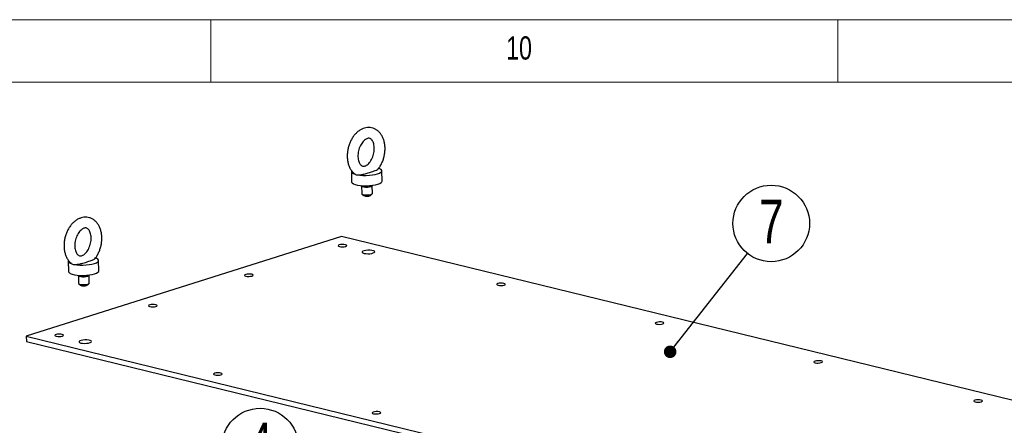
# Model space of a CAD drawing. Header units: millimetres. Extents: x 5 to 595, y 5 to 415.
# Tile 60 of 68: x 432 to 510, y 383 to 415. Entities that reach past the tile are written whole.
import ezdxf

# ---------------------------------------------------------------- set-up
doc = ezdxf.new("R2010")
doc.units = ezdxf.units.MM
doc.layers.add('NOTES', color=6, linetype='Continuous')
doc.layers.add('TRAIT-FORT', color=4, linetype='Continuous', lineweight=25)
doc.styles.add('SLDTEXTSTYLE0', font='TXT', dxfattribs={"width": 0.75})
doc.dimstyles.new('SLDDIMSTYLE2', dxfattribs={"dimtxt": 0.18, "dimasz": 1, "dimexe": 0, "dimexo": 0.0625, "dimgap": 0, "dimtad": 0, "dimtih": 1, "dimtoh": 1, "dimdec": 0, "dimrnd": 1e-09, "dimzin": 0, "dimdsep": 46, "dimtxsty": 'Standard', "dimblk1": 'DOT', "dimblk2": 'DOT', "dimsah": 1, "dimcen": 0.09, "dimadec": 0, "dimazin": 0, "dimtfac": 1, "dimtdec": 0, "dimtofl": 0, "dimtmove": 0, "dimatfit": 3, "dimldrblk": 'DOT', "dimfxl": 0, "dimfrac": 2, "dimtolj": 1, "dimtzin": 0, "dimarcsym": 0})

# ---------------------------------------------------------------- blocks, each defined once
blk = doc.blocks.new('SW_NOTE_6')
at = {"layer": 'NOTES', "color": 0}
blk.add_circle((1.889, 2.401), 3.055, dxfattribs=at)
at = {"layer": 'NOTES', "color": 0, "insert": (1.894, 4.307), "char_height": 3.5, "attachment_point": 2, "style": 'SLDTEXTSTYLE0'}
blk.add_mtext('7', dxfattribs=at)
blk = doc.blocks.new('_Dot')
at = {"color": 0, "linetype": 'ByBlock', "lineweight": -2}
blk.add_line((-0.5, 0), (-1, 0), dxfattribs=at)
at = {"color": 0, "linetype": 'ByBlock', "const_width": 0.5}
blk.add_lwpolyline([(-0.25, 0, 1), (0.25, 0, 1)], format="xyb", close=True, dxfattribs=at)
blk = doc.blocks.new('SW_NOTE_12')
at = {"layer": 'NOTES', "color": 0}
blk.add_circle((-1.842, 2.437), 3.055, dxfattribs=at)
at = {"layer": 'NOTES', "color": 0, "insert": (-1.837, 4.343), "char_height": 3.5, "attachment_point": 2, "style": 'SLDTEXTSTYLE0'}
blk.add_mtext('4', dxfattribs=at)

msp = doc.modelspace()

# ---------------------------------------------------------------- linework, layer by layer
at = {"color": 7, "linetype": 'Continuous', "lineweight": 18}
for p, q in [((589, 415), (5, 415)), ((447, 410), (447, 415)), ((497, 415), (497, 410)), ((584, 410), (10, 410))]:
    msp.add_line(p, q, dxfattribs=at)
at = {"layer": 'TRAIT-FORT', "color": 4, "linetype": 'Continuous', "lineweight": 25}
for p, q in [((460.6483, 402.112), (460.6296, 402.9346)), ((458.2016, 402.8794), (458.2203, 402.0568)), ((459.0139, 401.7182), (459.0277, 401.1149)), ((459.0331, 401.7549), (459.0318, 401.7536)), ((459.8514, 401.7723), (459.8501, 401.7734)), ((459.8846, 401.1344), (459.8709, 401.7377)), ((459.0471, 401.0803), (459.1866, 400.958)), ((459.733, 400.9704), (459.8667, 401.099)), ((457.4173, 397.6957), (432.2741, 389.7289)), ((548.7703, 375.3588), (457.4173, 397.6957)), ((435.612, 395.7217), (435.6307, 394.8991)), ((438.0586, 394.9543), (438.0399, 395.7769)), ((436.4243, 394.5605), (436.438, 393.9573)), ((436.4434, 394.5972), (436.4422, 394.596)), ((437.0998, 394.5917), (437.1281, 394.6018)), ((437.2618, 394.6146), (437.2605, 394.6158)), ((437.295, 393.9768), (437.2812, 394.58)), ((436.4575, 393.9227), (436.5969, 393.8003)), ((437.1434, 393.8128), (437.2771, 393.9413)), ((432.2741, 389.7289), (523.6271, 367.392)), ((432.2741, 389.7289), (432.2834, 389.3176)), ((432.2834, 389.3176), (523.6364, 366.9807))]:
    msp.add_line(p, q, dxfattribs=at)
at = {"layer": 'TRAIT-FORT', "color": 4, "linetype": 'Continuous', "lineweight": 25, "flags": 128}
for points in [[(458.2176, 402.9369), (458.2116, 402.9253), (458.2056, 402.8539), (458.2528, 402.7848), (458.3511, 402.7211), (458.4961, 402.6656)], [(458.6739, 402.6221), (458.8905, 402.5892), (459.1301, 402.5703), (459.3824, 402.5662), (459.636, 402.577), (459.88, 402.6024), (460.1036, 402.6411), (460.297, 402.6915), (460.4516, 402.7514), (460.5608, 402.8181), (460.6196, 402.8887), (460.6255, 402.9601), (460.5783, 403.0292), (460.4801, 403.0929), (460.335, 403.1484)], [(458.2203, 402.0568), (458.2241, 402.032), (458.2706, 401.9631), (458.368, 401.8994), (458.5119, 401.8438), (458.6962, 401.7988), (458.9127, 401.7662), (459.152, 401.7476), (459.4036, 401.7436), (459.6566, 401.7546), (459.8999, 401.7799), (460.1228, 401.8186), (460.3157, 401.8689)], [(459.8514, 401.7723), (459.8531, 401.7707), (459.8701, 401.7297), (459.8355, 401.6884), (459.7535, 401.6519), (459.6339, 401.6245), (459.4913, 401.6096), (459.3428, 401.609), (459.2062, 401.6228), (459.0982, 401.6492), (459.0317, 401.6851), (459.0147, 401.7262), (459.0318, 401.7536)], [(460.3157, 401.8689), (460.47, 401.9286), (460.579, 401.9951), (460.638, 402.0655), (460.6483, 402.112)], [(459.0277, 401.1149), (459.0454, 401.0819), (459.1119, 401.0459), (459.22, 401.0195), (459.3565, 401.0058), (459.505, 401.0064), (459.6477, 401.0213), (459.7672, 401.0486), (459.8492, 401.0851), (459.8838, 401.1264), (459.8846, 401.1344)], [(457.2528, 396.8869), (457.3659, 396.8693), (457.4978, 396.8657), (457.6282, 396.8767), (457.7373, 396.9007), (457.8086, 396.9339), (457.8311, 396.9713), (457.8015, 397.0073), (457.7242, 397.0362), (457.611, 397.0538), (457.4792, 397.0574), (457.3488, 397.0463), (457.2396, 397.0224), (457.1683, 396.9892), (457.1458, 396.9518), (457.1755, 396.9158), (457.2528, 396.8869)], [(436.0842, 395.4644), (436.3009, 395.4316), (436.5405, 395.4126), (436.7927, 395.4085), (437.0464, 395.4194), (437.2904, 395.4447), (437.514, 395.4834), (437.7074, 395.5338), (437.862, 395.5937), (437.9711, 395.6604), (438.03, 395.731), (438.0359, 395.8024), (437.9887, 395.8715), (437.8904, 395.9352), (437.7454, 395.9908)], [(459.2186, 396.3455), (459.355, 396.3226), (459.514, 396.314), (459.6781, 396.3206), (459.8298, 396.3417), (459.9524, 396.375), (460.0328, 396.417), (460.0622, 396.463), (460.0374, 396.508), (459.9611, 396.5473), (459.8417, 396.5765), (459.6919, 396.5925), (459.5281, 396.5935), (459.3681, 396.5795), (459.229, 396.5519), (459.1261, 396.5138), (459.0705, 396.4692), (459.0681, 396.423), (459.1194, 396.3803), (459.2186, 396.3455)], [(435.6289, 395.7809), (435.622, 395.7677), (435.616, 395.6962), (435.6632, 395.6272), (435.7615, 395.5634), (435.9065, 395.5079)], [(435.6307, 394.8991), (435.6345, 394.8744), (435.681, 394.8054), (435.7783, 394.7417), (435.9223, 394.6862), (436.1065, 394.6411), (436.3231, 394.6086), (436.5624, 394.5899), (436.814, 394.5859), (437.067, 394.5969), (437.3103, 394.6223), (437.5332, 394.6609), (437.7261, 394.7112), (437.8804, 394.7709), (437.9894, 394.8374), (438.0484, 394.9079), (438.0586, 394.9543)], [(437.1639, 394.4942), (437.0443, 394.4669), (436.9017, 394.452), (436.7531, 394.4514), (436.6166, 394.4651), (436.5086, 394.4915), (436.4421, 394.5274), (436.4251, 394.5685), (436.4422, 394.596)], [(437.2618, 394.6146), (437.2635, 394.6131), (437.2805, 394.572), (437.2459, 394.5307), (437.1639, 394.4942)], [(449.7884, 394.5217), (449.9015, 394.5041), (450.0334, 394.5006), (450.1638, 394.5116), (450.2729, 394.5356), (450.3442, 394.5688), (450.3667, 394.6062), (450.3371, 394.6421), (450.2598, 394.6711), (450.1466, 394.6887), (450.0148, 394.6922), (449.8844, 394.6812), (449.7752, 394.6573), (449.704, 394.624), (449.6814, 394.5866), (449.7111, 394.5507), (449.7884, 394.5217)], [(436.438, 393.9573), (436.4558, 393.9242), (436.5223, 393.8883), (436.6303, 393.8619), (436.7669, 393.8481), (436.9154, 393.8487), (437.058, 393.8636), (437.1776, 393.891)], [(437.1434, 393.8128), (437.1364, 393.8069), (437.077, 393.7792)], [(437.1776, 393.891), (437.2596, 393.9275), (437.2942, 393.9688), (437.295, 393.9768)], [(469.9032, 393.7937), (470.0164, 393.7761), (470.1482, 393.7725), (470.2787, 393.7836), (470.3878, 393.8075), (470.4591, 393.8407), (470.4816, 393.8781), (470.452, 393.9141), (470.3747, 393.943), (470.2615, 393.9606), (470.1297, 393.9642), (469.9992, 393.9532), (469.8901, 393.9292), (469.8188, 393.896), (469.7963, 393.8586), (469.8259, 393.8226), (469.9032, 393.7937)], [(442.1275, 392.0943), (442.2407, 392.0767), (442.3725, 392.0732), (442.503, 392.0842), (442.6121, 392.1082), (442.6834, 392.1414), (442.7059, 392.1788), (442.6763, 392.2147), (442.599, 392.2437), (442.4858, 392.2613), (442.354, 392.2649), (442.2235, 392.2538), (442.1144, 392.2299), (442.0431, 392.1967), (442.0206, 392.1592), (442.0502, 392.1233), (442.1275, 392.0943)], [(482.5537, 390.7005), (482.6669, 390.6829), (482.7987, 390.6793), (482.9291, 390.6904), (483.0383, 390.7143), (483.1095, 390.7475), (483.1321, 390.7849), (483.1024, 390.8209), (483.0251, 390.8498), (482.912, 390.8674), (482.7801, 390.871), (482.6497, 390.86), (482.5406, 390.836), (482.4693, 390.8028), (482.4468, 390.7654), (482.4764, 390.7294), (482.5537, 390.7005)], [(434.6631, 389.7292), (434.7763, 389.7116), (434.9082, 389.708), (435.0386, 389.7191), (435.1477, 389.743), (435.219, 389.7763), (435.2415, 389.8137), (435.2119, 389.8496), (435.1346, 389.8786), (435.0214, 389.8962), (434.8896, 389.8997), (434.7591, 389.8887), (434.65, 389.8647), (434.5787, 389.8315), (434.5562, 389.7941), (434.5858, 389.7582), (434.6631, 389.7292)], [(436.629, 389.1879), (436.7654, 389.165), (436.9243, 389.1563), (437.0885, 389.1629), (437.2401, 389.184), (437.3628, 389.2174), (437.4431, 389.2593), (437.4725, 389.3053), (437.4478, 389.3504), (437.3715, 389.3896), (437.252, 389.4188), (437.1023, 389.4348), (436.9385, 389.4359), (436.7784, 389.4218), (436.6394, 389.3942), (436.5365, 389.3561), (436.4809, 389.3115), (436.4785, 389.2654), (436.5297, 389.2226), (436.629, 389.1879)], [(495.2042, 387.6073), (495.3174, 387.5897), (495.4492, 387.5861), (495.5796, 387.5972), (495.6888, 387.6211), (495.76, 387.6543), (495.7825, 387.6917), (495.7529, 387.7277), (495.6756, 387.7566), (495.5624, 387.7742), (495.4306, 387.7778), (495.3002, 387.7668), (495.191, 387.7428), (495.1198, 387.7096), (495.0972, 387.6722), (495.1269, 387.6362), (495.2042, 387.6073)], [(447.3136, 386.636), (447.4268, 386.6184), (447.5586, 386.6148), (447.689, 386.6259), (447.7982, 386.6498), (447.8695, 386.6831), (447.892, 386.7205), (447.8623, 386.7564), (447.7851, 386.7854), (447.6719, 386.803), (447.54, 386.8065), (447.4096, 386.7955), (447.3005, 386.7715), (447.2292, 386.7383), (447.2067, 386.7009), (447.2363, 386.665), (447.3136, 386.636)], [(507.9583, 384.4887), (508.0715, 384.4711), (508.2034, 384.4676), (508.3338, 384.4786), (508.4429, 384.5026), (508.5142, 384.5358), (508.5367, 384.5732), (508.5071, 384.6091), (508.4298, 384.6381), (508.3166, 384.6557), (508.1848, 384.6592), (508.0543, 384.6482), (507.9452, 384.6243), (507.8739, 384.591), (507.8514, 384.5536), (507.8811, 384.5177), (507.9583, 384.4887)], [(459.9641, 383.5428), (460.0773, 383.5252), (460.2091, 383.5217), (460.3395, 383.5327), (460.4487, 383.5566), (460.5199, 383.5899), (460.5425, 383.6273), (460.5128, 383.6632), (460.4355, 383.6922), (460.3223, 383.7098), (460.1905, 383.7133), (460.0601, 383.7023), (459.9509, 383.6783), (459.8797, 383.6451), (459.8572, 383.6077), (459.8868, 383.5718), (459.9641, 383.5428)]]:
    msp.add_lwpolyline(points, dxfattribs=at)
at = {"layer": 'TRAIT-FORT', "color": 4, "linetype": 'Continuous', "lineweight": 25}
for centre, radius, start, end in [((459.4226, 402.5983), 0.8892, 253.22209, 289.38348), ((459.4224, 402.618), 0.898, 256.373662, 285.913203), ((459.4475, 401.5027), 0.6039, 244.399596, 298.205973), ((436.8338, 395.5052), 0.9515, 254.29565, 286.230089), ((436.8335, 395.4186), 0.8577, 255.673278, 286.932292), ((436.8622, 394.3634), 0.6224, 244.771922, 290.184311)]:
    msp.add_arc(centre, radius, start, end, dxfattribs=at)
for points, knots in [([(460.3426, 403.0811), (460.3431, 403.0817), (460.4055, 403.151), (460.5094, 403.317), (460.6491, 403.5753), (460.7578, 403.8562), (460.8367, 404.1487), (460.8832, 404.4478), (460.8963, 404.7471), (460.8747, 405.0406), (460.8178, 405.3221), (460.7251, 405.5849), (460.5973, 405.8218), (460.437, 406.0248), (460.2493, 406.187), (460.0413, 406.3039), (459.8207, 406.3739), (459.5946, 406.3975), (459.368, 406.3768), (459.1448, 406.3136), (458.9277, 406.2093), (458.7199, 406.0648), (458.5255, 405.8821), (458.3492, 405.6648), (458.1958, 405.4184), (458.0688, 405.1492), (457.9708, 404.8635), (457.9046, 404.5677), (457.8727, 404.2984), (457.8725, 404.1315), (457.8724, 404.0631)], [0, 0, 0, 0, 0.0003144, 0.0383614, 0.076505, 0.1146425, 0.1527838, 0.190986, 0.229305, 0.26781, 0.3065497, 0.3454994, 0.384399, 0.4228291, 0.4603179, 0.4966161, 0.531855, 0.566464, 0.6008844, 0.6356211, 0.6711078, 0.7075381, 0.7448228, 0.7826764, 0.8207926, 0.8589372, 0.8970716, 0.935228, 0.9734689, 1, 1, 1, 1]), ([(458.7294, 404.0825), (458.7292, 404.1184), (458.7289, 404.2255), (458.7484, 404.4114), (458.7975, 404.6333), (458.8721, 404.8463), (458.968, 405.0409), (459.0799, 405.2091), (459.2009, 405.3446), (459.3231, 405.4435), (459.4382, 405.5054), (459.5395, 405.5335), (459.6267, 405.5345), (459.7023, 405.5127), (459.7809, 405.4617), (459.8594, 405.3768), (459.932, 405.2532), (459.9903, 405.0912), (460.0267, 404.9029), (460.038, 404.6947), (460.0225, 404.4746), (459.9797, 404.2518), (459.9112, 404.0357), (459.8202, 403.8357), (459.7117, 403.6603), (459.5923, 403.5162), (459.4696, 403.4079), (459.352, 403.3369), (459.2469, 403.3009), (459.1567, 403.2937), (459.0802, 403.3096), (459.0034, 403.3512), (458.926, 403.425), (458.853, 403.5335), (458.7904, 403.6789), (458.7469, 403.8553), (458.7319, 403.9957), (458.7297, 404.0721), (458.7294, 404.0825)], [0, 0, 0, 0, 0.0143993, 0.0429638, 0.071651, 0.1003527, 0.1289188, 0.1572398, 0.185264, 0.2130563, 0.2408709, 0.2692455, 0.2995301, 0.334716, 0.3649483, 0.3926325, 0.4221994, 0.4506548, 0.4789317, 0.5072778, 0.5358033, 0.5644694, 0.5931784, 0.6217908, 0.6501806, 0.6782788, 0.7061126, 0.7338996, 0.762047, 0.7916627, 0.8252058, 0.8569948, 0.8851678, 0.9120492, 0.9406853, 0.9689677, 0.9957649, 1, 1, 1, 1]), ([(457.8724, 404.0631), (457.8747, 404.0094), (457.8811, 403.8572), (457.9192, 403.6137), (457.9979, 403.3431), (458.1121, 403.0948), (458.2621, 402.8807), (458.393, 402.7373), (458.4805, 402.6812), (458.4983, 402.6698)], [0, 0, 0, 0, 0.0939617, 0.2665053, 0.4402879, 0.6144247, 0.78726, 0.9566452, 1, 1, 1, 1]), ([(458.6739, 402.6221), (458.6998, 402.621), (458.7737, 402.6178), (458.9301, 402.6273), (459.1878, 402.6677), (459.4765, 402.7505), (459.7603, 402.842), (460.0149, 402.9218), (460.2079, 402.9935), (460.3271, 403.0494), (460.3409, 403.0804), (460.3416, 403.082)], [0, 0, 0, 0, 0.0337407, 0.0959319, 0.1955804, 0.3935691, 0.5958433, 0.7274968, 0.8596557, 0.9927121, 1, 1, 1, 1]), ([(458.4961, 402.6656), (458.5269, 402.6477), (458.5826, 402.6154), (458.6456, 402.62), (458.6739, 402.6221)], [0, 0, 0, 0, 0.5522666, 1, 1, 1, 1]), ([(438.3005, 397.6095), (438.2982, 397.6632), (438.2918, 397.8154), (438.2538, 398.0589), (438.1751, 398.3296), (438.0605, 398.5772), (437.9122, 398.794), (437.7342, 398.9726), (437.533, 399.1072), (437.3163, 399.195), (437.0916, 399.2362), (436.8647, 399.2322), (436.6398, 399.185), (436.4201, 399.0963), (436.2083, 398.9669), (436.0082, 398.7985), (435.8245, 398.5939), (435.6618, 398.3579), (435.5243, 398.0966), (435.4151, 397.8165), (435.3363, 397.5238), (435.2897, 397.2247), (435.2767, 396.9254), (435.2982, 396.632), (435.3552, 396.3505), (435.4478, 396.0874), (435.5761, 395.8515), (435.7281, 395.6533), (435.851, 395.5554), (435.9079, 395.5101)], [0, 0, 0, 0, 0.02119933, 0.06012803, 0.09933627, 0.13862444, 0.17761896, 0.21583509, 0.25290418, 0.28881033, 0.32389152, 0.35862823, 0.39347506, 0.4289348, 0.46530514, 0.50260269, 0.54059647, 0.57896509, 0.61743114, 0.65589091, 0.69435463, 0.73287979, 0.77152261, 0.81035314, 0.84942025, 0.88869913, 0.92792754, 0.96668255, 1, 1, 1, 1]), ([(437.4436, 397.59), (437.4437, 397.5541), (437.4441, 397.4471), (437.4245, 397.2611), (437.3754, 397.0393), (437.3008, 396.8263), (437.2049, 396.6317), (437.093, 396.4635), (436.9721, 396.328), (436.8498, 396.229), (436.7348, 396.1672), (436.6335, 396.139), (436.5462, 396.1381), (436.4707, 396.1599), (436.392, 396.2108), (436.3136, 396.2958), (436.241, 396.4194), (436.1827, 396.5814), (436.1463, 396.7697), (436.1349, 396.9779), (436.1505, 397.1979), (436.1932, 397.4208), (436.2617, 397.6369), (436.3527, 397.8369), (436.4612, 398.0123), (436.5807, 398.1564), (436.7034, 398.2647), (436.821, 398.3356), (436.9261, 398.3717), (437.0163, 398.3788), (437.0927, 398.3629), (437.1695, 398.3214), (437.2469, 398.2476), (437.3199, 398.1391), (437.3825, 397.9937), (437.4261, 397.8173), (437.4411, 397.6768), (437.4433, 397.6005), (437.4436, 397.59)], [0, 0, 0, 0, 0.0143993, 0.0429638, 0.071651, 0.1003527, 0.1289188, 0.1572398, 0.185264, 0.2130563, 0.2408709, 0.2692455, 0.2995301, 0.334716, 0.3649483, 0.3926325, 0.4221994, 0.4506548, 0.4789317, 0.5072778, 0.5358033, 0.5644694, 0.5931784, 0.6217908, 0.6501806, 0.6782788, 0.7061126, 0.7338996, 0.762047, 0.7916627, 0.8252058, 0.8569948, 0.8851678, 0.9120492, 0.9406853, 0.9689677, 0.9957649, 1, 1, 1, 1]), ([(437.7448, 395.9201), (437.7701, 395.9501), (437.8555, 396.0518), (437.9763, 396.2553), (438.1044, 396.5231), (438.2021, 396.8092), (438.2684, 397.1048), (438.3002, 397.3741), (438.3004, 397.5411), (438.3005, 397.6095)], [0, 0, 0, 0, 0.06855672, 0.23192168, 0.39540857, 0.55885157, 0.72238882, 0.88628825, 1, 1, 1, 1]), ([(436.0842, 395.4644), (436.0929, 395.4639), (436.1416, 395.4611), (436.2565, 395.4628), (436.4649, 395.4855), (436.7552, 395.5507), (437.0746, 395.6548), (437.3825, 395.7486), (437.591, 395.8257), (437.7056, 395.8752), (437.732, 395.9096), (437.7418, 395.9225)], [0, 0, 0, 0, 0.0114351, 0.0646059, 0.1432287, 0.2859613, 0.5155115, 0.7459784, 0.8430137, 0.9416113, 1, 1, 1, 1]), ([(435.9065, 395.5079), (435.9373, 395.4901), (435.993, 395.4578), (436.056, 395.4624), (436.0842, 395.4644)], [0, 0, 0, 0, 0.5522666, 1, 1, 1, 1])]:
    msp.add_open_spline(points, degree=3, knots=knots, dxfattribs=at)

# ---------------------------------------------------------------- block references
at = {"layer": 'NOTES', "color": 211}
for name, p in [('SW_NOTE_6', (489.8051, 396.3349)), ('SW_NOTE_12', (452.7712, 378.4847))]:
    msp.add_blockref(name, p, dxfattribs=at)

# ---------------------------------------------------------------- texts
at = {"layer": 'NOTES', "color": 211, "insert": (470.5417, 413.668), "char_height": 1.85208, "attachment_point": 1, "style": 'SLDTEXTSTYLE0'}
msp.add_mtext('10', dxfattribs=at)

# ---------------------------------------------------------------- leaders
at = {"layer": 'NOTES', "color": 211}
msp.add_leader([(483.6303, 388.487), (489.8051, 396.3349)], dimstyle='SLDDIMSTYLE2', dxfattribs=at)

doc.saveas('drawing.dxf')
